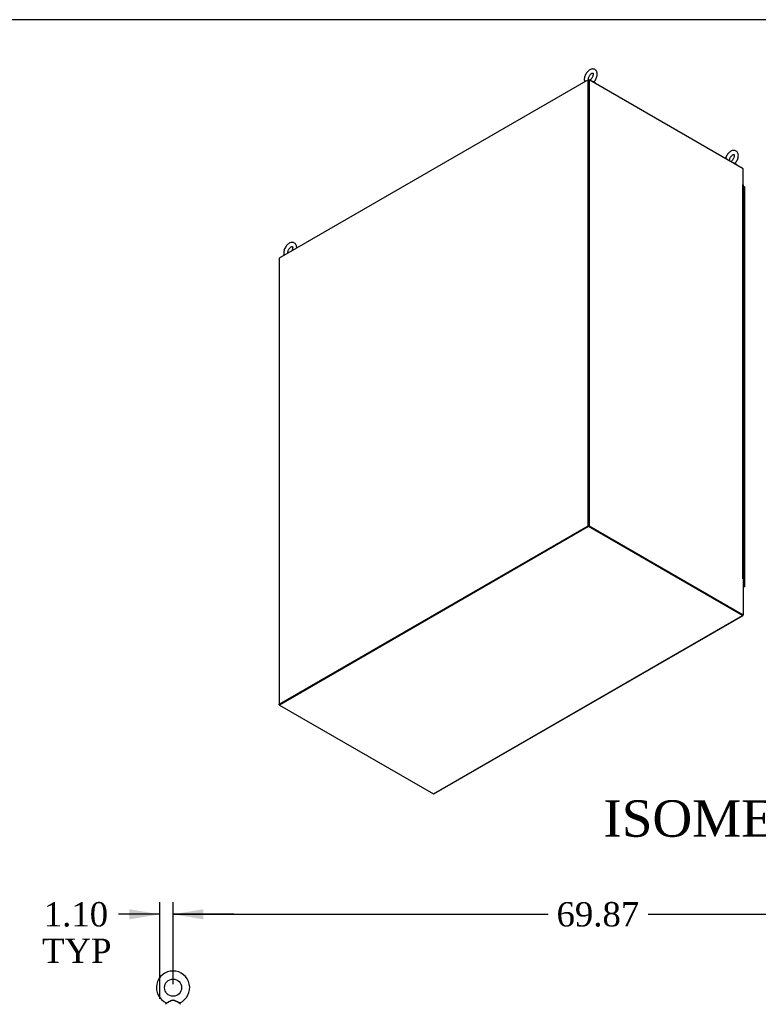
# Model space of a CAD drawing. Header units: inches. Extents: x 1 to 359, y -2 to 239.
# Tile 60 of 65: x 249 to 310, y 158 to 239. Entities that reach past the tile are written whole.
import ezdxf
from ezdxf.enums import TextEntityAlignment as Align

# ---------------------------------------------------------------- set-up
doc = ezdxf.new("R2010")
doc.units = ezdxf.units.IN
doc.header["$MEASUREMENT"] = 0
for name, color, linetype in [('COM54746-78', 7, 'Continuous'), ('COM71195-10', 7, 'Continuous'), ('COM71298-10', 7, 'Continuous'), ('COM71299-10', 7, 'Continuous'), ('COM71300-11', 7, 'Continuous'), ('COM71301-11', 7, 'Continuous'), ('COM71304', 7, 'Continuous'), ('Default', 7, 'Continuous'), ('SCS86414', 7, 'Continuous'), ('WAF25377', 7, 'Continuous')]:
    doc.layers.add(name, color=color, linetype=linetype)
doc.styles.add('SEACAD_Times_New_Roman', font='times.ttf')
doc.dimstyles.new('HAMMOND_(STH_-_540x360)', dxfattribs={"dimtxt": 2, "dimasz": 2.5, "dimexe": 1, "dimexo": 1, "dimgap": 0.5, "dimtad": 0, "dimtih": 1, "dimtoh": 1, "dimzin": 0, "dimdsep": 46, "dimtxsty": 'SEACAD_Times_New_Roman', "dimblk1": '_SE_FILLED', "dimblk2": '_SE_FILLED', "dimsah": 1, "dimcen": 1, "dimadec": 0, "dimazin": 0, "dimtfac": 0.8, "dimtofl": 0, "dimtmove": 0, "dimatfit": 3, "dimfxl": 1, "dimtolj": 1, "dimtzin": 0, "dimarcsym": 0})

# ---------------------------------------------------------------- blocks, each defined once
blk = doc.blocks.new('SE5')
at = {"layer": 'SCS86414', "color": 7, "linetype": 'Continuous'}
for p, q in [((261.194, 157.97), (261.128, 157.891)), ((262.35, 157.891), (262.285, 157.969))]:
    blk.add_line(p, q, dxfattribs=at)
blk.add_circle((261.739, 159.262), 0.704, dxfattribs=at)
for centre, radius, start, end in [((261.739, 159.262), 1.367, 90, 245.99508), ((261.739, 159.262), 1.367, 294.00098, 90), ((262.309, 157.987), 0.03, 62.29716, 242.10844)]:
    blk.add_arc(centre, radius, start, end, dxfattribs=at)
for points, knots in [([(261.181, 158.014), (261.181, 158.014), (261.181, 158.014), (261.183, 158.015), (261.209, 158.028), (261.286, 158.066), (261.337, 158.091), (261.445, 158.144), (261.503, 158.173), (261.621, 158.22), (261.685, 158.24), (261.781, 158.237), (261.813, 158.231), (261.875, 158.213), (261.905, 158.201), (261.994, 158.164), (262.051, 158.136), (262.157, 158.083), (262.206, 158.059), (262.278, 158.023), (262.299, 158.013), (262.297, 158.014), (262.296, 158.015), (262.295, 158.015)], [0.4341316, 0.4341316, 0.4341316, 0.4341316, 0.4375, 0.4375, 0.5, 0.5, 0.5625, 0.5625, 0.625, 0.625, 0.6875, 0.6875, 0.71875, 0.71875, 0.75, 0.75, 0.8125, 0.8125, 0.875, 0.875, 0.9375, 0.9375, 0.9436464, 0.9436464, 0.9436464, 0.9436464]), ([(262.286, 157.968), (262.286, 157.968), (262.268, 157.977), (262.204, 158.013), (262.157, 158.039), (262.079, 158.082), (262.052, 158.097), (261.997, 158.127), (261.969, 158.142), (261.911, 158.171), (261.882, 158.186), (261.821, 158.208), (261.789, 158.217), (261.724, 158.222), (261.691, 158.217), (261.629, 158.199), (261.599, 158.186), (261.511, 158.145), (261.456, 158.113), (261.349, 158.054), (261.299, 158.026), (261.223, 157.984), (261.196, 157.97), (261.192, 157.968), (261.192, 157.968), (261.192, 157.968)], [0.0683017, 0.0683017, 0.0683017, 0.0683017, 0.125, 0.125, 0.1875, 0.1875, 0.21875, 0.21875, 0.25, 0.25, 0.28125, 0.28125, 0.3125, 0.3125, 0.34375, 0.34375, 0.375, 0.375, 0.4375, 0.4375, 0.5, 0.5, 0.5625, 0.5625, 0.5685641, 0.5685641, 0.5685641, 0.5685641])]:
    blk.add_open_spline(points, degree=3, knots=knots, dxfattribs=at)
blk = doc.blocks.new('SE7')
at = {"layer": 'COM54746-78', "color": 7, "linetype": 'Continuous'}
for p, q in [((308.609, 224.519), (308.636, 224.519)), ((308.636, 224.111), (308.636, 224.519)), ((308.697, 224.485), (308.697, 224.894)), ((308.697, 224.077), (308.697, 224.485)), ((308.609, 224.111), (308.636, 224.111)), ((308.609, 223.703), (308.636, 223.703)), ((308.636, 223.294), (308.636, 223.703)), ((308.697, 223.669), (308.697, 224.077)), ((308.697, 223.261), (308.697, 223.669)), ((308.609, 223.294), (308.636, 223.294)), ((308.609, 222.886), (308.636, 222.886)), ((308.636, 222.478), (308.636, 222.886)), ((308.697, 222.852), (308.697, 223.261)), ((308.697, 222.444), (308.697, 222.852)), ((308.609, 222.478), (308.636, 222.478)), ((308.609, 222.07), (308.636, 222.07)), ((308.636, 221.661), (308.636, 222.07)), ((308.697, 222.036), (308.697, 222.444)), ((308.697, 221.628), (308.697, 222.036)), ((308.609, 221.661), (308.636, 221.661)), ((308.609, 221.253), (308.636, 221.253)), ((308.636, 220.845), (308.636, 221.253)), ((308.697, 221.219), (308.697, 221.628)), ((308.697, 220.811), (308.697, 221.219)), ((308.609, 220.845), (308.636, 220.845)), ((308.609, 220.437), (308.636, 220.437)), ((308.636, 220.028), (308.636, 220.437)), ((308.697, 220.403), (308.697, 220.811)), ((308.697, 219.995), (308.697, 220.403)), ((308.609, 220.028), (308.636, 220.028)), ((308.609, 219.62), (308.636, 219.62)), ((308.636, 219.212), (308.636, 219.62)), ((308.697, 219.586), (308.697, 219.995)), ((308.697, 219.178), (308.697, 219.586)), ((308.609, 219.212), (308.636, 219.212)), ((308.609, 218.804), (308.636, 218.804)), ((308.636, 218.395), (308.636, 218.804)), ((308.697, 218.77), (308.697, 219.178)), ((308.697, 218.362), (308.697, 218.77)), ((308.609, 218.395), (308.636, 218.395)), ((308.609, 217.987), (308.636, 217.987)), ((308.636, 217.579), (308.636, 217.987)), ((308.697, 217.953), (308.697, 218.362)), ((308.697, 217.545), (308.697, 217.953)), ((308.609, 217.579), (308.636, 217.579)), ((308.609, 217.171), (308.636, 217.171)), ((308.636, 216.762), (308.636, 217.171)), ((308.697, 217.137), (308.697, 217.545)), ((308.697, 216.729), (308.697, 217.137)), ((308.609, 216.762), (308.636, 216.762)), ((308.609, 216.354), (308.636, 216.354)), ((308.636, 215.946), (308.636, 216.354)), ((308.697, 216.32), (308.697, 216.729)), ((308.697, 215.912), (308.697, 216.32)), ((308.609, 215.946), (308.636, 215.946)), ((308.609, 215.538), (308.636, 215.538)), ((308.636, 215.129), (308.636, 215.538)), ((308.697, 215.504), (308.697, 215.912)), ((308.697, 215.096), (308.697, 215.504)), ((308.609, 215.129), (308.636, 215.129)), ((308.609, 214.721), (308.636, 214.721)), ((308.636, 214.313), (308.636, 214.721)), ((308.697, 214.687), (308.697, 215.096)), ((308.697, 214.279), (308.697, 214.687)), ((308.609, 214.313), (308.636, 214.313)), ((308.609, 213.905), (308.636, 213.905)), ((308.636, 213.496), (308.636, 213.905)), ((308.697, 213.871), (308.697, 214.279)), ((308.697, 213.463), (308.697, 213.871)), ((308.609, 213.496), (308.636, 213.496)), ((308.609, 213.088), (308.636, 213.088)), ((308.636, 212.68), (308.636, 213.088)), ((308.697, 213.054), (308.697, 213.463)), ((308.697, 212.646), (308.697, 213.054)), ((308.609, 212.68), (308.636, 212.68)), ((308.609, 212.272), (308.636, 212.272)), ((308.636, 211.863), (308.636, 212.272)), ((308.697, 212.238), (308.697, 212.646)), ((308.697, 211.83), (308.697, 212.238)), ((308.609, 211.863), (308.636, 211.863)), ((308.609, 211.455), (308.636, 211.455)), ((308.636, 211.047), (308.636, 211.455)), ((308.697, 211.421), (308.697, 211.83)), ((308.697, 211.013), (308.697, 211.421)), ((308.609, 211.047), (308.636, 211.047)), ((308.609, 210.639), (308.636, 210.639)), ((308.636, 210.23), (308.636, 210.639)), ((308.697, 210.605), (308.697, 211.013)), ((308.697, 210.197), (308.697, 210.605)), ((308.609, 210.23), (308.636, 210.23)), ((308.609, 209.822), (308.636, 209.822)), ((308.636, 209.414), (308.636, 209.822)), ((308.697, 209.788), (308.697, 210.197)), ((308.697, 209.38), (308.697, 209.788)), ((308.609, 209.414), (308.636, 209.414)), ((308.609, 209.006), (308.636, 209.006)), ((308.636, 208.597), (308.636, 209.006)), ((308.697, 208.972), (308.697, 209.38)), ((308.697, 208.564), (308.697, 208.972)), ((308.609, 208.597), (308.636, 208.597)), ((308.609, 208.189), (308.636, 208.189)), ((308.636, 207.781), (308.636, 208.189)), ((308.697, 208.155), (308.697, 208.564)), ((308.697, 207.747), (308.697, 208.155)), ((308.609, 207.781), (308.636, 207.781)), ((308.609, 207.373), (308.636, 207.373)), ((308.636, 206.964), (308.636, 207.373)), ((308.697, 207.339), (308.697, 207.747)), ((308.697, 206.931), (308.697, 207.339)), ((308.609, 206.964), (308.636, 206.964)), ((308.609, 206.556), (308.636, 206.556)), ((308.636, 206.148), (308.636, 206.556)), ((308.697, 206.522), (308.697, 206.931)), ((308.697, 206.114), (308.697, 206.522)), ((308.609, 206.148), (308.636, 206.148)), ((308.609, 205.74), (308.636, 205.74)), ((308.636, 205.331), (308.636, 205.74)), ((308.697, 205.706), (308.697, 206.114)), ((308.697, 205.298), (308.697, 205.706)), ((308.609, 205.331), (308.636, 205.331)), ((308.609, 204.923), (308.636, 204.923)), ((308.636, 204.515), (308.636, 204.923)), ((308.697, 204.889), (308.697, 205.298)), ((308.697, 204.481), (308.697, 204.889)), ((308.609, 204.515), (308.636, 204.515)), ((308.609, 204.107), (308.636, 204.107)), ((308.636, 203.698), (308.636, 204.107)), ((308.697, 204.073), (308.697, 204.482)), ((308.609, 203.698), (308.636, 203.698)), ((308.609, 203.29), (308.636, 203.29)), ((308.636, 202.882), (308.636, 203.29)), ((308.697, 203.665), (308.697, 204.073)), ((308.697, 203.256), (308.697, 203.665)), ((308.609, 202.882), (308.636, 202.882)), ((308.609, 202.474), (308.636, 202.474)), ((308.636, 202.065), (308.636, 202.474)), ((308.697, 202.848), (308.697, 203.256)), ((308.697, 202.44), (308.697, 202.849)), ((308.609, 202.065), (308.636, 202.065)), ((308.609, 201.657), (308.636, 201.657)), ((308.636, 201.249), (308.636, 201.657)), ((308.697, 202.032), (308.697, 202.44)), ((308.697, 201.623), (308.697, 202.032)), ((308.609, 201.249), (308.636, 201.249)), ((308.609, 200.841), (308.636, 200.841)), ((308.636, 200.432), (308.636, 200.841)), ((308.697, 201.215), (308.697, 201.623)), ((308.697, 200.807), (308.697, 201.216)), ((308.609, 200.432), (308.636, 200.432)), ((308.697, 200.399), (308.697, 200.807)), ((308.697, 199.99), (308.697, 200.399)), ((308.609, 200.024), (308.636, 200.024)), ((308.609, 199.616), (308.636, 199.616)), ((308.636, 199.616), (308.636, 200.024)), ((308.697, 199.582), (308.697, 199.99)), ((308.697, 199.174), (308.697, 199.583)), ((308.609, 199.208), (308.636, 199.208)), ((308.609, 198.799), (308.636, 198.799)), ((308.636, 198.799), (308.636, 199.208)), ((308.697, 198.766), (308.697, 199.174)), ((308.697, 198.357), (308.697, 198.766)), ((308.609, 198.391), (308.636, 198.391)), ((308.609, 197.983), (308.636, 197.983)), ((308.636, 197.983), (308.636, 198.391)), ((308.697, 197.949), (308.697, 198.357)), ((308.697, 197.541), (308.697, 197.95)), ((308.609, 197.575), (308.636, 197.575)), ((308.609, 197.166), (308.636, 197.166)), ((308.636, 197.166), (308.636, 197.575)), ((308.697, 197.133), (308.697, 197.541)), ((308.697, 196.724), (308.697, 197.133)), ((308.609, 196.758), (308.636, 196.758)), ((308.609, 196.35), (308.636, 196.35)), ((308.636, 196.35), (308.636, 196.758)), ((308.697, 196.316), (308.697, 196.724)), ((308.697, 195.908), (308.697, 196.317)), ((308.609, 195.942), (308.636, 195.942)), ((308.609, 195.533), (308.636, 195.533)), ((308.636, 195.533), (308.636, 195.942)), ((308.697, 195.5), (308.697, 195.908)), ((308.697, 195.091), (308.697, 195.5)), ((308.609, 195.125), (308.636, 195.125)), ((308.609, 194.717), (308.636, 194.717)), ((308.636, 194.717), (308.636, 195.125)), ((308.697, 194.683), (308.697, 195.091)), ((308.697, 194.275), (308.697, 194.684)), ((308.609, 194.309), (308.636, 194.309)), ((308.609, 193.9), (308.636, 193.9)), ((308.636, 193.9), (308.636, 194.309)), ((308.697, 193.867), (308.697, 194.275)), ((308.697, 193.458), (308.697, 193.867)), ((308.609, 193.492), (308.636, 193.492)), ((308.609, 193.084), (308.636, 193.084)), ((308.637, 193.066), (308.609, 193.066)), ((308.609, 193.033), (308.619, 193.039)), ((308.609, 193.011), (308.614, 193.014)), ((308.656, 193.013), (308.609, 192.986)), ((308.614, 193.066), (308.614, 193.05)), ((308.614, 193.014), (308.614, 193.019)), ((308.619, 193.039), (308.619, 193.041)), ((308.636, 193.084), (308.636, 193.492)), ((308.656, 193.018), (308.656, 193.013)), ((308.664, 193.05), (308.664, 193.057)), ((308.697, 193.05), (308.697, 193.458))]:
    blk.add_line(p, q, dxfattribs=at)
for centre, major_axis, start_param, end_param in [((308.639, 224.894), (0.0585, 0), 0, 2.091382), ((308.639, 224.485), (0.0585, 0), 0, 1.616314), ((308.639, 224.485), (-0.0585, 0), 3.141593, 4.757906), ((308.639, 224.077), (0.0585, 0), 0, 2.091382), ((308.639, 224.077), (-0.0585, 0), 3.141593, 4.757906), ((308.639, 223.669), (0.0585, 0), 0, 1.616314), ((308.639, 223.669), (-0.0585, 0), 3.141593, 4.757906), ((308.639, 223.261), (0.0585, 0), 0, 2.091382), ((308.639, 223.261), (-0.0585, 0), 3.141593, 4.757906), ((308.639, 222.852), (0.0585, 0), 0, 1.616314), ((308.639, 222.852), (-0.0585, 0), 3.141593, 4.757906), ((308.639, 222.444), (0.0585, 0), 0, 2.091382), ((308.639, 222.444), (-0.0585, 0), 3.141593, 4.757906), ((308.639, 222.036), (0.0585, 0), 0, 1.616314), ((308.639, 222.036), (-0.0585, 0), 3.141593, 4.757906), ((308.639, 221.628), (0.0585, 0), 0, 2.091382), ((308.639, 221.628), (-0.0585, 0), 3.141593, 4.757906), ((308.639, 221.219), (0.0585, 0), 0, 1.616314), ((308.639, 221.219), (-0.0585, 0), 3.141593, 4.757906), ((308.639, 220.811), (0.0585, 0), 0, 2.091382), ((308.639, 220.811), (-0.0585, 0), 3.141593, 4.757906), ((308.639, 220.403), (0.0585, 0), 0, 1.616314), ((308.639, 220.403), (-0.0585, 0), 3.141593, 4.757906), ((308.639, 219.995), (0.0585, 0), 0, 2.091382), ((308.639, 219.995), (-0.0585, 0), 3.141593, 4.757906), ((308.639, 219.586), (0.0585, 0), 0, 1.616314), ((308.639, 219.586), (-0.0585, 0), 3.141593, 4.757906), ((308.639, 219.178), (0.0585, 0), 0, 2.091382), ((308.639, 219.178), (-0.0585, 0), 3.141593, 4.757906), ((308.639, 218.77), (0.0585, 0), 0, 1.616314), ((308.639, 218.77), (-0.0585, 0), 3.141593, 4.757906), ((308.639, 218.362), (0.0585, 0), 0, 2.091382), ((308.639, 218.362), (-0.0585, 0), 3.141593, 4.757906), ((308.639, 217.953), (0.0585, 0), 0, 1.616314), ((308.639, 217.953), (-0.0585, 0), 3.141593, 4.757906), ((308.639, 217.545), (0.0585, 0), 0, 2.091382), ((308.639, 217.545), (-0.0585, 0), 3.141593, 4.757906), ((308.639, 217.137), (0.0585, 0), 0, 1.616314), ((308.639, 217.137), (-0.0585, 0), 3.141593, 4.757906), ((308.639, 216.729), (0.0585, 0), 0, 2.091382), ((308.639, 216.729), (-0.0585, 0), 3.141593, 4.757906), ((308.639, 216.32), (0.0585, 0), 0, 1.616314), ((308.639, 216.32), (-0.0585, 0), 3.141593, 4.757906), ((308.639, 215.912), (0.0585, 0), 0, 2.091382), ((308.639, 215.912), (-0.0585, 0), 3.141593, 4.757906), ((308.639, 215.504), (0.0585, 0), 0, 1.616314), ((308.639, 215.504), (-0.0585, 0), 3.141593, 4.757906), ((308.639, 215.096), (0.0585, 0), 0, 2.091382), ((308.639, 215.096), (-0.0585, 0), 3.141593, 4.757906), ((308.639, 214.687), (0.0585, 0), 0, 1.616314), ((308.639, 214.687), (-0.0585, 0), 3.141593, 4.757906), ((308.639, 214.279), (0.0585, 0), 0, 2.091382), ((308.639, 214.279), (-0.0585, 0), 3.141593, 4.757906), ((308.639, 213.871), (0.0585, 0), 0, 1.616314), ((308.639, 213.871), (-0.0585, 0), 3.141593, 4.757906), ((308.639, 213.463), (0.0585, 0), 0, 2.091382), ((308.639, 213.463), (-0.0585, 0), 3.141593, 4.757906), ((308.639, 213.054), (0.0585, 0), 0, 1.616314), ((308.639, 213.054), (-0.0585, 0), 3.141593, 4.757906), ((308.639, 212.646), (0.0585, 0), 0, 2.091382), ((308.639, 212.646), (-0.0585, 0), 3.141593, 4.757906), ((308.639, 212.238), (0.0585, 0), 0, 1.616314), ((308.639, 212.238), (-0.0585, 0), 3.141593, 4.757906), ((308.639, 211.83), (0.0585, 0), 0, 2.091382), ((308.639, 211.83), (-0.0585, 0), 3.141593, 4.757906), ((308.639, 211.421), (0.0585, 0), 0, 1.616314), ((308.639, 211.421), (-0.0585, 0), 3.141593, 4.757906), ((308.639, 211.013), (0.0585, 0), 0, 2.091382), ((308.639, 211.013), (-0.0585, 0), 3.141593, 4.757906), ((308.639, 210.605), (0.0585, 0), 0, 1.616314), ((308.639, 210.605), (-0.0585, 0), 3.141593, 4.757906), ((308.639, 210.197), (0.0585, 0), 0, 2.091382), ((308.639, 210.197), (-0.0585, 0), 3.141593, 4.757906), ((308.639, 209.788), (0.0585, 0), 0, 1.616314), ((308.639, 209.788), (-0.0585, 0), 3.141593, 4.757906), ((308.639, 209.38), (0.0585, 0), 0, 2.091382), ((308.639, 209.38), (-0.0585, 0), 3.141593, 4.757906), ((308.639, 208.972), (0.0585, 0), 0, 1.616314), ((308.639, 208.972), (-0.0585, 0), 3.141593, 4.757906), ((308.639, 208.564), (0.0585, 0), 0, 2.091382), ((308.639, 208.564), (-0.0585, 0), 3.141593, 4.757906), ((308.639, 208.155), (0.0585, 0), 0, 1.616314), ((308.639, 208.155), (-0.0585, 0), 3.141593, 4.757906), ((308.639, 207.747), (0.0585, 0), 0, 2.091382), ((308.639, 207.747), (-0.0585, 0), 3.141593, 4.757906), ((308.639, 207.339), (0.0585, 0), 0, 1.616314), ((308.639, 207.339), (-0.0585, 0), 3.141593, 4.757906), ((308.639, 206.931), (0.0585, 0), 0, 2.091382), ((308.639, 206.931), (-0.0585, 0), 3.141593, 4.757906), ((308.639, 206.522), (0.0585, 0), 0, 1.616314), ((308.639, 206.522), (-0.0585, 0), 3.141593, 4.757906), ((308.639, 206.114), (0.0585, 0), 0, 2.091382), ((308.639, 206.114), (-0.0585, 0), 3.141593, 4.757906), ((308.639, 205.706), (0.0585, 0), 0, 1.616314), ((308.639, 205.706), (-0.0585, 0), 3.141593, 4.757906), ((308.639, 205.298), (0.0585, 0), 0, 2.091382), ((308.639, 205.298), (-0.0585, 0), 3.141593, 4.757906), ((308.639, 204.889), (0.0585, 0), 0, 1.616314), ((308.639, 204.889), (-0.0585, 0), 3.141593, 4.757906), ((308.639, 204.482), (0.0585, 0), 0, 2.091382), ((308.639, 204.481), (-0.0585, 0), 3.141593, 4.757906), ((308.639, 204.073), (0.0585, 0), 0, 1.616314), ((308.639, 204.073), (-0.0585, 0), 3.141593, 4.757906), ((308.639, 203.665), (0.0585, 0), 0, 2.091382), ((308.639, 203.665), (-0.0585, 0), 3.141593, 4.757906), ((308.639, 203.256), (0.0585, 0), 0, 1.616314), ((308.639, 203.256), (-0.0585, 0), 3.141593, 4.757906), ((308.639, 202.849), (0.0585, 0), 0, 2.091382), ((308.639, 202.848), (-0.0585, 0), 3.141593, 4.757906), ((308.639, 202.44), (0.0585, 0), 0, 1.616314), ((308.639, 202.44), (-0.0585, 0), 3.141593, 4.757906), ((308.639, 202.032), (0.0585, 0), 0, 2.091382), ((308.639, 202.032), (-0.0585, 0), 3.141593, 4.757906), ((308.639, 201.623), (0.0585, 0), 0, 1.616314), ((308.639, 201.623), (-0.0585, 0), 3.141593, 4.757906), ((308.639, 201.216), (0.0585, 0), 0, 2.091382), ((308.639, 201.215), (-0.0585, 0), 3.141593, 4.757906), ((308.639, 200.807), (0.0585, 0), 0, 1.616314), ((308.639, 200.807), (-0.0585, 0), 3.141593, 4.757906), ((308.639, 200.399), (0.0585, 0), 0, 2.091382), ((308.639, 200.399), (-0.0585, 0), 3.141593, 4.757906), ((308.639, 199.583), (0.0585, 0), 0, 2.091382), ((308.639, 199.99), (0.0585, 0), 0, 1.616314), ((308.639, 199.99), (-0.0585, 0), 3.141593, 4.757906), ((308.639, 199.582), (-0.0585, 0), 3.141593, 4.757906), ((308.639, 198.766), (0.0585, 0), 0, 2.091382), ((308.639, 199.174), (0.0585, 0), 0, 1.616314), ((308.639, 199.174), (-0.0585, 0), 3.141593, 4.757906), ((308.639, 198.766), (-0.0585, 0), 3.141593, 4.757906), ((308.639, 197.95), (0.0585, 0), 0, 2.091382), ((308.639, 198.357), (0.0585, 0), 0, 1.616314), ((308.639, 198.357), (-0.0585, 0), 3.141593, 4.757906), ((308.639, 197.949), (-0.0585, 0), 3.141593, 4.757906), ((308.639, 197.133), (0.0585, 0), 0, 2.091382), ((308.639, 197.541), (0.0585, 0), 0, 1.616314), ((308.639, 197.541), (-0.0585, 0), 3.141593, 4.757906), ((308.639, 197.133), (-0.0585, 0), 3.141593, 4.757906), ((308.639, 196.317), (0.0585, 0), 0, 2.091382), ((308.639, 196.724), (0.0585, 0), 0, 1.616314), ((308.639, 196.724), (-0.0585, 0), 3.141593, 4.757906), ((308.639, 196.316), (-0.0585, 0), 3.141593, 4.757906), ((308.639, 195.5), (0.0585, 0), 0, 2.091382), ((308.639, 195.908), (0.0585, 0), 0, 1.616314), ((308.639, 195.908), (-0.0585, 0), 3.141593, 4.757906), ((308.639, 195.5), (-0.0585, 0), 3.141593, 4.757906), ((308.639, 194.684), (0.0585, 0), 0, 2.091382), ((308.639, 195.091), (0.0585, 0), 0, 1.616314), ((308.639, 195.091), (-0.0585, 0), 3.141593, 4.757906), ((308.639, 194.683), (-0.0585, 0), 3.141593, 4.757906), ((308.639, 193.867), (0.0585, 0), 0, 2.091382), ((308.639, 194.275), (0.0585, 0), 0, 1.616314), ((308.639, 194.275), (-0.0585, 0), 3.141593, 4.757906), ((308.639, 193.867), (-0.0585, 0), 3.141593, 4.757906), ((308.639, 193.05), (-0.0585, 0), 1.05021, 4.757906), ((308.639, 193.05), (0.0675, 0), 4.346604, 4.975472), ((308.639, 193.05), (-0.0275, 0), 0.785398, 4.778783), ((308.639, 193.458), (0.0585, 0), 0, 1.637808), ((308.639, 193.458), (-0.0585, 0), 3.141593, 4.757906)]:
    blk.add_ellipse(centre, major_axis=major_axis, ratio=0.57735, start_param=start_param, end_param=end_param, dxfattribs=at)
blk.add_ellipse((308.639, 193.05), major_axis=(-0.025, 0), ratio=0.57735, dxfattribs=at)
at = {"layer": 'COM71195-10', "color": 7, "linetype": 'Continuous'}
for p, q in [((308.714, 225.13), (308.609, 225.19)), ((308.714, 192.33), (308.714, 225.13)), ((308.742, 192.292), (308.742, 225.091)), ((308.615, 192.388), (308.714, 192.33)), ((308.615, 192.349), (308.681, 192.311)), ((308.681, 192.311), (308.615, 192.349)), ((308.681, 192.272), (308.615, 192.31)), ((308.615, 192.234), (308.681, 192.272)), ((308.615, 192.202), (308.728, 192.268)), ((308.681, 192.311), (308.681, 192.311)), ((308.681, 192.311), (308.681, 192.311)), ((308.681, 192.311), (308.714, 192.292)), ((308.739, 192.277), (308.681, 192.311)), ((308.739, 192.277), (308.681, 192.311))]:
    blk.add_line(p, q, dxfattribs=at)
for centre, major_axis, ratio, start_param, end_param in [((308.647, 225.091), (-0.095, 0), 0.57735, 3.141593, 3.926991), ((308.647, 192.33), (-0.0475, 0.0274), 0.000359, 2.356402, 3.927198), ((308.647, 192.33), (-0.0475, 0.0274), 0.000359, 2.355987, 3.926784), ((308.681, 192.35), (-0.0475, 0.0823), 0.57735, 2.356194, 3.403392), ((308.647, 192.292), (-0.095, 0), 0.57735, 2.879793, 3.926991), ((308.647, 192.33), (0.095, -0.0548), 0.000359, -0.785191, -0.261592), ((308.647, 192.33), (0.095, -0.0549), 0.000359, 0.261592, 0.785191)]:
    blk.add_ellipse(centre, major_axis=major_axis, ratio=ratio, start_param=start_param, end_param=end_param, dxfattribs=at)
at = {"layer": 'COM71298-10', "color": 7, "linetype": 'Continuous'}
for p, q in [((295.866, 233.924), (295.9, 233.944)), ((295.9, 233.944), (295.932, 233.925)), ((295.9, 233.905), (295.9, 233.944)), ((308.609, 225.24), (308.615, 225.237)), ((308.615, 225.237), (308.609, 225.234)), ((308.615, 225.278), (308.615, 225.237))]:
    blk.add_line(p, q, dxfattribs=at)
at = {"layer": 'COM71299-10', "color": 7, "linetype": 'Continuous'}
for p, q in [((295.9, 197.216), (270.49, 182.545)), ((295.9, 197.177), (270.49, 182.507)), ((295.9, 197.216), (295.9, 197.177)), ((308.548, 189.913), (295.9, 197.216)), ((308.548, 189.874), (295.9, 197.177)), ((283.138, 175.204), (308.548, 189.874)), ((283.186, 175.199), (308.596, 189.87)), ((270.49, 182.545), (270.49, 182.507)), ((270.49, 182.507), (283.138, 175.204))]:
    blk.add_line(p, q, dxfattribs=at)
for centre, end_param in [((308.548, 189.952), 3.926991), ((283.138, 175.282), 3.141593)]:
    blk.add_ellipse(centre, major_axis=(-0.0475, 0.0823), ratio=0.57735, start_param=2.356194, end_param=end_param, dxfattribs=at)
at = {"layer": 'COM71300-11', "color": 7, "linetype": 'Continuous'}
for p, q in [((295.9, 233.907), (295.933, 233.926)), ((295.9, 233.907), (295.9, 197.216)), ((295.933, 233.926), (295.933, 197.235)), ((308.615, 226.604), (295.933, 233.926)), ((308.615, 225.278), (308.615, 226.604)), ((308.582, 225.285), (308.582, 225.297)), ((308.582, 225.297), (308.615, 225.278)), ((308.582, 192.905), (308.582, 225.285)), ((308.601, 225.269), (308.615, 225.278)), ((308.609, 192.876), (308.609, 225.246)), ((295.9, 197.216), (295.933, 197.235)), ((295.9, 197.216), (308.582, 189.894)), ((295.933, 197.235), (308.615, 189.913)), ((308.582, 192.892), (308.582, 192.905)), ((308.582, 192.892), (308.615, 192.873)), ((308.615, 192.873), (308.615, 189.913)), ((308.582, 189.894), (308.615, 189.913))]:
    blk.add_line(p, q, dxfattribs=at)
for centre, start_param in [((308.514, 225.246), 3.141593), ((308.514, 192.866), 3.357369)]:
    blk.add_ellipse(centre, major_axis=(-0.095, 0), ratio=0.57735, start_param=start_param, end_param=3.926991, dxfattribs=at)
at = {"layer": 'COM71301-11', "color": 7, "linetype": 'Continuous'}
for p, q in [((270.456, 182.526), (270.456, 182.565)), ((270.49, 182.545), (270.456, 182.526)), ((270.49, 182.507), (270.456, 182.526))]:
    blk.add_line(p, q, dxfattribs=at)
at = {"layer": 'COM71304', "color": 7, "linetype": 'Continuous'}
for p, q in [((295.866, 233.924), (270.456, 219.254)), ((295.866, 197.235), (295.866, 233.924)), ((295.9, 233.905), (295.866, 233.924)), ((295.9, 197.216), (295.9, 233.905)), ((270.456, 219.254), (270.456, 182.565)), ((270.456, 182.565), (295.866, 197.235)), ((270.49, 182.545), (295.9, 197.216)), ((295.9, 197.216), (295.866, 197.235)), ((270.49, 182.545), (270.456, 182.565))]:
    blk.add_line(p, q, dxfattribs=at)
at = {"layer": 'SCS86414', "color": 7, "linetype": 'Continuous'}
for centre in [(296.076, 233.62), (307.677, 226.923)]:
    blk.add_ellipse(centre, major_axis=(-0.306, 0), ratio=0.57735, start_param=4.053117, end_param=4.387995, dxfattribs=at)
for points, knots in [([(296.308, 233.733), (296.329, 233.752), (296.381, 233.8), (296.46, 233.911), (296.534, 234.049), (296.586, 234.197), (296.611, 234.345), (296.607, 234.482), (296.573, 234.601), (296.515, 234.697), (296.433, 234.77), (296.331, 234.813), (296.22, 234.823), (296.107, 234.802), (295.993, 234.751), (295.879, 234.67), (295.773, 234.563), (295.682, 234.435), (295.61, 234.293), (295.563, 234.15), (295.546, 234.038), (295.545, 233.983), (295.544, 233.969)], [0, 0, 0, 0, 0.0289, 0.084659, 0.140368, 0.196439, 0.253326, 0.311579, 0.362512, 0.41026, 0.456359, 0.505262, 0.552627, 0.600965, 0.652467, 0.707124, 0.762989, 0.818726, 0.874456, 0.930595, 0.984316, 1, 1, 1, 1]), ([(295.876, 233.969), (295.876, 233.984), (295.877, 234.021), (295.895, 234.103), (295.935, 234.205), (295.993, 234.304), (296.064, 234.389), (296.138, 234.45), (296.202, 234.483), (296.244, 234.489), (296.253, 234.485), (296.253, 234.486), (296.269, 234.462), (296.28, 234.403), (296.272, 234.318), (296.245, 234.219), (296.197, 234.117), (296.133, 234.022), (296.06, 233.945), (296.009, 233.909), (295.986, 233.897), (295.984, 233.896)], [0, 0, 0, 0, 0.0217467, 0.0637743, 0.106906, 0.150813, 0.1947655, 0.2378263, 0.2795486, 0.3205202, 0.3629821, 0.4132386, 0.4534184, 0.4961613, 0.5378058, 0.5802074, 0.6237155, 0.6677341, 0.711421, 0.7539882, 0.7577982, 0.7577982, 0.7577982, 0.7577982]), ([(295.544, 233.969), (295.545, 233.94), (295.548, 233.877), (295.565, 233.807), (295.582, 233.766), (295.584, 233.762)], [0, 0, 0, 0, 0.1094003, 0.2877449, 0.3079394, 0.3079394, 0.3079394, 0.3079394]), ([(296.073, 233.847), (296.083, 233.846), (296.094, 233.844), (296.133, 233.837), (296.164, 233.829), (296.225, 233.809), (296.255, 233.796), (296.299, 233.769), (296.312, 233.757), (296.315, 233.747)], [0.7868113, 0.7868113, 0.7868113, 0.7868113, 0.8125, 0.8125, 0.875, 0.875, 0.9375, 0.9375, 1, 1, 1, 1]), ([(296.296, 233.746), (296.29, 233.751), (296.284, 233.755), (296.254, 233.773), (296.224, 233.787), (296.165, 233.809), (296.137, 233.818), (296.111, 233.824)], [0.0402692, 0.0402692, 0.0402692, 0.0402692, 0.0625, 0.0625, 0.125, 0.125, 0.1825002, 0.1825002, 0.1825002, 0.1825002]), ([(307.925, 227.05), (307.939, 227.063), (307.986, 227.108), (308.061, 227.213), (308.135, 227.351), (308.187, 227.499), (308.212, 227.647), (308.207, 227.785), (308.174, 227.904), (308.116, 227.999), (308.033, 228.073), (307.932, 228.116), (307.821, 228.126), (307.708, 228.105), (307.593, 228.054), (307.48, 227.973), (307.374, 227.865), (307.283, 227.737), (307.211, 227.595), (307.178, 227.496), (307.166, 227.444), (307.165, 227.441)], [0.0075562, 0.0075562, 0.0075562, 0.0075562, 0.0289001, 0.0846589, 0.1403676, 0.1964392, 0.2533257, 0.3115794, 0.3625123, 0.4102597, 0.4563592, 0.5052616, 0.5526266, 0.6009647, 0.6524674, 0.7071237, 0.7629892, 0.8187264, 0.8744563, 0.9305953, 0.9335896, 0.9335896, 0.9335896, 0.9335896]), ([(307.476, 227.271), (307.477, 227.286), (307.478, 227.323), (307.495, 227.406), (307.536, 227.507), (307.594, 227.606), (307.665, 227.691), (307.738, 227.752), (307.803, 227.785), (307.844, 227.792), (307.854, 227.787), (307.854, 227.789), (307.87, 227.765), (307.88, 227.706), (307.873, 227.62), (307.845, 227.521), (307.798, 227.419), (307.733, 227.324), (307.66, 227.247), (307.61, 227.212), (307.587, 227.199), (307.585, 227.198)], [0, 0, 0, 0, 0.0217467, 0.0637743, 0.106906, 0.150813, 0.1947655, 0.2378263, 0.2795486, 0.3205202, 0.3629821, 0.4132386, 0.4534184, 0.4961613, 0.5378058, 0.5802074, 0.6237155, 0.6677341, 0.711421, 0.7539882, 0.7577982, 0.7577982, 0.7577982, 0.7577982]), ([(307.673, 227.149), (307.684, 227.148), (307.695, 227.146), (307.734, 227.139), (307.765, 227.132), (307.826, 227.111), (307.856, 227.098), (307.9, 227.072), (307.913, 227.059), (307.916, 227.049)], [0.7868113, 0.7868113, 0.7868113, 0.7868113, 0.8125, 0.8125, 0.875, 0.875, 0.9375, 0.9375, 1, 1, 1, 1]), ([(307.896, 227.049), (307.891, 227.053), (307.884, 227.057), (307.855, 227.076), (307.825, 227.089), (307.766, 227.111), (307.738, 227.12), (307.712, 227.126)], [0.0402692, 0.0402692, 0.0402692, 0.0402692, 0.0625, 0.0625, 0.125, 0.125, 0.1825002, 0.1825002, 0.1825002, 0.1825002]), ([(271.904, 220.089), (271.907, 220.136), (271.903, 220.223), (271.87, 220.339), (271.812, 220.435), (271.73, 220.508), (271.629, 220.551), (271.517, 220.561), (271.404, 220.54), (271.29, 220.489), (271.176, 220.408), (271.071, 220.3), (270.979, 220.172), (270.907, 220.031), (270.86, 219.887), (270.843, 219.776), (270.842, 219.721), (270.842, 219.707)], [0.2567864, 0.2567864, 0.2567864, 0.2567864, 0.3115794, 0.3625123, 0.4102597, 0.4563592, 0.5052616, 0.5526266, 0.6009647, 0.6524674, 0.7071237, 0.7629892, 0.8187264, 0.8744563, 0.9305953, 0.9843155, 1, 1, 1, 1]), ([(270.842, 219.707), (270.842, 219.678), (270.845, 219.615), (270.862, 219.545), (270.879, 219.504), (270.881, 219.499)], [0, 0, 0, 0, 0.1094003, 0.2877449, 0.3079394, 0.3079394, 0.3079394, 0.3079394]), ([(271.173, 219.707), (271.173, 219.722), (271.175, 219.759), (271.192, 219.841), (271.232, 219.943), (271.291, 220.042), (271.361, 220.127), (271.435, 220.188), (271.499, 220.221), (271.541, 220.227), (271.55, 220.223), (271.551, 220.224), (271.566, 220.2), (271.577, 220.141), (271.57, 220.056), (271.542, 219.957), (271.509, 219.886), (271.489, 219.851), (271.487, 219.848)], [0, 0, 0, 0, 0.0217467, 0.0637743, 0.106906, 0.150813, 0.1947655, 0.2378263, 0.2795486, 0.3205202, 0.3629821, 0.4132386, 0.4534184, 0.4961613, 0.5378058, 0.5802074, 0.6237155, 0.6271911, 0.6271911, 0.6271911, 0.6271911])]:
    blk.add_open_spline(points, degree=3, knots=knots, dxfattribs=at)
for points in [[(295.879, 233.926), (295.877, 233.938), (295.877, 233.952), (295.876, 233.969)], [(271.176, 219.668), (271.174, 219.679), (271.174, 219.692), (271.173, 219.707)]]:
    blk.add_open_spline(points, degree=3, dxfattribs=at)
at = {"layer": 'WAF25377', "color": 7, "linetype": 'Continuous'}
for centre, major_axis in [((296.076, 233.532), (-0.437, 0)), ((307.677, 226.834), (-0.438, 0))]:
    blk.add_ellipse(centre, major_axis=major_axis, ratio=0.57735, start_param=3.420157, end_param=4.433825, dxfattribs=at)
blk = doc.blocks.new('DMBLK225')
at = {"layer": 'Default', "linetype": 'Continuous', "transparency": 16777216}
for points in [[(264.239, 165.712), (261.739, 165.296), (264.239, 164.879)], [(329.109, 165.712), (329.109, 164.879), (331.609, 165.296)]]:
    blk.add_hatch(color=7, dxfattribs=at).paths.add_polyline_path(points)
at = {"layer": 'Default', "color": 7, "linetype": 'Continuous', "transparency": 16777216}
for p, q in [((261.739, 159.558), (261.739, 166.296)), ((331.609, 160.262), (331.609, 166.296)), ((261.739, 165.296), (292.562, 165.296)), ((300.786, 165.296), (331.609, 165.296))]:
    blk.add_line(p, q, dxfattribs=at)
at = {"layer": 'Default', "color": 7, "linetype": 'Continuous', "transparency": 16777216, "style": 'SEACAD_Times_New_Roman'}
blk.add_text('69.87', height=2, dxfattribs=at).set_placement((293.262, 166.296), align=Align.TOP_LEFT)
blk = doc.blocks.new('_SE_FILLED')
at = {"color": 0}
blk.add_line((0, 0), (-1, 0), dxfattribs=at)
blk.add_solid([(0, 0), (-1, -0.1665), (-1, 0.1665), (0, 0)], dxfattribs=at)
blk = doc.blocks.new('DMBLK234')
at = {"layer": 'Default', "linetype": 'Continuous', "transparency": 16777216}
for points in [[(258.144, 165.712), (258.144, 164.879), (260.644, 165.296)], [(264.239, 165.712), (261.739, 165.296), (264.239, 164.879)]]:
    blk.add_hatch(color=7, dxfattribs=at).paths.add_polyline_path(points)
at = {"layer": 'Default', "color": 7, "linetype": 'Continuous', "transparency": 16777216}
for p, q in [((260.644, 158.338), (260.644, 166.296)), ((261.739, 160.967), (261.739, 166.296)), ((260.644, 165.296), (257.262, 165.296)), ((266.739, 165.296), (261.739, 165.296))]:
    blk.add_line(p, q, dxfattribs=at)
at = {"layer": 'Default', "color": 7, "linetype": 'Continuous', "transparency": 16777216, "style": 'SEACAD_Times_New_Roman'}
for s, p in [('1.10', (251.112, 166.296)), ('TYP', (250.97, 163.296))]:
    blk.add_text(s, height=2, dxfattribs=at).set_placement(p, align=Align.TOP_LEFT)
blk = doc.blocks.new('BORDER')
at = {"layer": 'Default', "color": 7, "linetype": 'Continuous'}
blk.add_line((0, 27.86), (-41.86, 27.86), dxfattribs=at)

msp = doc.modelspace()

# ---------------------------------------------------------------- block references
at = {"layer": 'Default', "color": 7, "xscale": 8.55, "yscale": 8.55, "zscale": 8.55}
msp.add_blockref('BORDER', (359.223, 0.67), dxfattribs=at)
at = {"layer": 'Default'}
for name in ['SE7', 'SE5']:
    msp.add_blockref(name, (0, 0), dxfattribs=at)

# ---------------------------------------------------------------- texts
at = {"layer": 'Default', "color": 7, "linetype": 'Continuous', "style": 'SEACAD_Times_New_Roman'}
msp.add_text('ISOMETRIC VIEWS', height=3, dxfattribs=at).set_placement((297.116, 174.673), align=Align.TOP_LEFT)

# ---------------------------------------------------------------- dimensions: what is measured, and where the dimension line sits
at = {"layer": 'Default', "color": 7, "linetype": 'Continuous'}
for base, p1, p2, text, picture, middle in [((260.644001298, 165.295779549), (261.739001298, 159.966525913), (260.644001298, 157.337981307), '\\A1;<>\\PTYP', 'DMBLK234', (257.262274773, 165.295779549)), ((331.609, 165.296), (261.739, 158.558), (331.609, 159.262), '\\A1;<>', 'DMBLK225', (296.674, 165.296))]:
    dim = msp.add_linear_dim(base=base, p1=p1, p2=p2, text=text, dimstyle='HAMMOND_(STH_-_540x360)', dxfattribs=at)
    dim.commit()
    dim.dimension.update_dxf_attribs({"geometry": picture, "text_midpoint": middle, "dimtype": 160})

doc.saveas('drawing.dxf')
